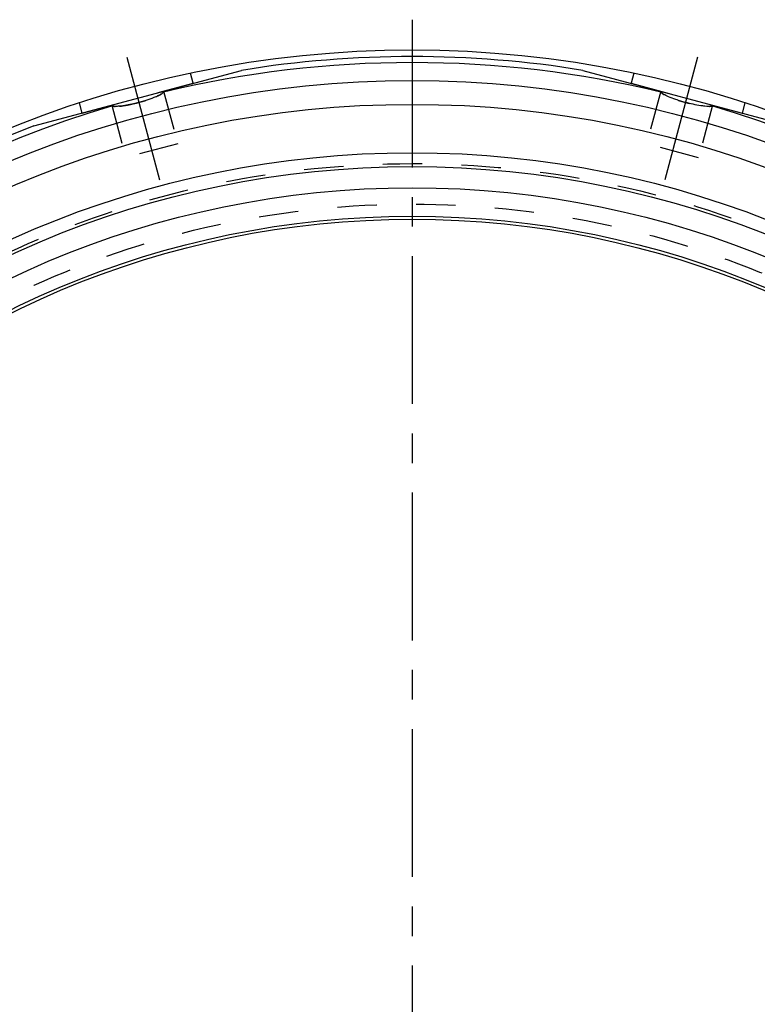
# Model space of a CAD drawing. Header units: millimetres. Extents: x 318 to 682, y 318 to 683.
# Tile 4 of 5: x 435 to 557, y 520 to 683. Entities that reach past the tile are written whole.
import ezdxf

# ---------------------------------------------------------------- set-up
doc = ezdxf.new("R2010")
doc.units = ezdxf.units.MM
doc.header["$LTSCALE"] = 65.185185
doc.linetypes.add('CENTER', pattern=[0.6, 0.375, -0.075, 0.075, -0.075])
doc.linetypes.add('HIDDEN', pattern=[0.2, 0.1, -0.1])
for name, color, linetype in [('ACHSEN_S', 7, 'CONTINUOUS'), ('KONST.EL_MIT_GEO', 7, 'CONTINUOUS'), ('RUNDUNGEN', 7, 'CONTINUOUS')]:
    doc.layers.add(name, color=color, linetype=linetype)

msp = doc.modelspace()

# ---------------------------------------------------------------- linework, layer by layer
at = {"layer": 'ACHSEN_S', "color": 2, "linetype": 'CENTER'}
msp.add_line((500, 682.5), (500, 317.5), dxfattribs=at)
at = {"layer": 'KONST.EL_MIT_GEO', "color": 2, "linetype": 'CENTER'}
for p, q in [((452.77, 676.28), (458.2, 656)), ((547.23, 676.28), (541.8, 656))]:
    msp.add_line(p, q, dxfattribs=at)
at = {"layer": 'KONST.EL_MIT_GEO', "color": 7, "linetype": 'Continuous'}
for p, q in [((463.75, 671.98), (463.3, 673.66)), ((536.7, 673.66), (536.25, 671.98)), ((445.4, 667.06), (444.95, 668.75)), ((555.05, 668.75), (554.6, 667.06))]:
    msp.add_line(p, q, dxfattribs=at)
at = {"layer": 'KONST.EL_MIT_GEO', "color": 8, "linetype": 'HIDDEN'}
for p, q in [((445.4, 667.06), (463.75, 671.98)), ((536.25, 671.98), (554.6, 667.06)), ((458.88, 670.67), (461.2, 661.98)), ((541.12, 670.67), (538.8, 661.98)), ((450.28, 668.37), (452.61, 659.67)), ((549.72, 668.37), (547.39, 659.67)), ((461.2, 661.98), (452.61, 659.67)), ((547.39, 659.67), (538.8, 661.98))]:
    msp.add_line(p, q, dxfattribs=at)
at = {"layer": 'KONST.EL_MIT_GEO', "color": 7, "linetype": 'Continuous'}
for radius in [177.5, 172.44, 168.5, 160.5, 158.2, 154.7, 150, 149.5]:
    msp.add_circle((500, 500), radius, dxfattribs=at)
at = {"layer": 'KONST.EL_MIT_GEO', "color": 8, "linetype": 'HIDDEN'}
for radius in [158.7, 152]:
    msp.add_circle((500, 500), radius, dxfattribs=at)
at = {"layer": 'RUNDUNGEN', "color": 7, "linetype": 'Continuous'}
for p, q in [((437.4, 664.92), (471.75, 674.12)), ((528.25, 674.12), (562.6, 664.92))]:
    msp.add_line(p, q, dxfattribs=at)
for centre, radius, start, end in [((500, 500), 176.4, 80.7829, 99.2172), ((500, 500), 175.41, 76.4284, 103.5716), ((500, 500), 175.41, 106.4284, 73.5716), ((447.46, 696.12), 28.26, 284.9745, 287.424), ((552.39, 695.65), 27.77, 252.5659, 254.2208), ((552.81, 697.1), 29.27, 254.2039, 255.0001), ((500, 500), 176.4, 110.7837, 69.2163)]:
    msp.add_arc(centre, radius, start, end, dxfattribs=at)
at = {"layer": 'RUNDUNGEN', "color": 8, "linetype": 'HIDDEN'}
for centre, radius, start, end in [((447.27, 696.8), 28.97, 283.4088, 285.0057), ((447.19, 697.1), 29.27, 284.9999, 285.7961), ((447.36, 696.5), 28.65, 285.7935, 286.6014), ((447.85, 694.85), 26.93, 286.5984, 287.4455), ((552.15, 694.85), 26.93, 252.556, 253.4015), ((552.73, 696.79), 28.96, 253.4015, 256.5912)]:
    msp.add_arc(centre, radius, start, end, dxfattribs=at)
at = {"layer": 'RUNDUNGEN', "color": 7, "linetype": 'Continuous'}
for points, knots in [([(457.6, 669.76), (457.48, 669.71), (456.93, 669.49), (456.36, 669.29), (455.93, 669.16)], [0, 0, 0, 0, 0.224871, 1, 1, 1, 1]), ([(458.32, 670.11), (458.27, 670.08), (458.04, 669.96), (457.79, 669.84), (457.6, 669.76)], [0, 0, 0, 0, 0.220184, 1, 1, 1, 1]), ([(458.84, 670.52), (458.82, 670.48), (458.67, 670.32), (458.48, 670.2), (458.32, 670.11)], [0, 0, 0, 0, 0.17907, 1, 1, 1, 1]), ([(458.84, 670.52), (458.84, 670.52), (458.86, 670.57), (458.86, 670.62), (458.85, 670.67)], [0, 0, 0, 0, 0.178846, 1, 1, 1, 1]), ([(541.15, 670.67), (541.15, 670.65), (541.14, 670.6), (541.14, 670.54), (541.16, 670.52)], [0, 0, 0, 0, 0.328574, 1, 1, 1, 1]), ([(542.4, 669.76), (542.12, 669.88), (541.69, 670.09), (541.26, 670.36), (541.16, 670.52)], [0, 0, 0, 0, 0.629255, 1, 1, 1, 1]), ([(544.07, 669.16), (543.92, 669.21), (543.35, 669.39), (542.8, 669.59), (542.4, 669.76)], [0, 0, 0, 0, 0.272144, 1, 1, 1, 1]), ([(450.3, 668.37), (450.31, 668.36), (450.33, 668.31), (450.36, 668.27), (450.39, 668.25)], [0, 0, 0, 0, 0.328574, 1, 1, 1, 1]), ([(451.55, 668.19), (451.31, 668.17), (450.92, 668.15), (450.52, 668.18), (450.39, 668.25)], [0, 0, 0, 0, 0.621145, 1, 1, 1, 1]), ([(454.77, 668.82), (454.47, 668.74), (453.41, 668.48), (452.34, 668.26), (451.55, 668.19)], [0, 0, 0, 0, 0.278561, 1, 1, 1, 1]), ([(548.45, 668.19), (548.22, 668.21), (547.14, 668.35), (546.07, 668.6), (545.23, 668.82)], [0, 0, 0, 0, 0.211098, 1, 1, 1, 1]), ([(549.17, 668.16), (549.12, 668.16), (548.88, 668.16), (548.64, 668.17), (548.45, 668.19)], [0, 0, 0, 0, 0.214922, 1, 1, 1, 1]), ([(549.61, 668.25), (549.58, 668.24), (549.44, 668.18), (549.29, 668.17), (549.17, 668.16)], [0, 0, 0, 0, 0.191569, 1, 1, 1, 1]), ([(549.61, 668.25), (549.62, 668.26), (549.66, 668.29), (549.68, 668.34), (549.7, 668.37)], [0, 0, 0, 0, 0.178846, 1, 1, 1, 1])]:
    msp.add_open_spline(points, degree=3, knots=knots, dxfattribs=at)
at = {"layer": 'RUNDUNGEN', "color": 8, "linetype": 'HIDDEN'}
for points, knots in [([(457.6, 669.76), (457.85, 669.87), (458.25, 670.06), (458.64, 670.3), (458.76, 670.42)], [0, 0, 0, 0, 0.601578, 1, 1, 1, 1]), ([(541.24, 670.42), (541.26, 670.4), (541.4, 670.28), (541.55, 670.18), (541.68, 670.11)], [0, 0, 0, 0, 0.200606, 1, 1, 1, 1]), ([(450.5, 668.21), (450.52, 668.2), (450.63, 668.18), (450.74, 668.17), (450.83, 668.16)], [0, 0, 0, 0, 0.213833, 1, 1, 1, 1]), ([(451.55, 668.19), (451.73, 668.2), (452.54, 668.3), (453.35, 668.47), (453.98, 668.62)], [0, 0, 0, 0, 0.214073, 1, 1, 1, 1])]:
    msp.add_open_spline(points, degree=3, knots=knots, dxfattribs=at)
for points in [[(458.76, 670.42), (458.79, 670.45), (458.82, 670.48), (458.84, 670.52)], [(541.16, 670.52), (541.18, 670.48), (541.21, 670.45), (541.24, 670.42)], [(450.39, 668.25), (450.43, 668.23), (450.46, 668.22), (450.5, 668.21)], [(549.17, 668.16), (549.28, 668.17), (549.39, 668.18), (549.5, 668.21)], [(549.5, 668.21), (549.54, 668.22), (549.57, 668.23), (549.61, 668.25)]]:
    msp.add_open_spline(points, degree=3, dxfattribs=at)

doc.saveas('drawing.dxf')
